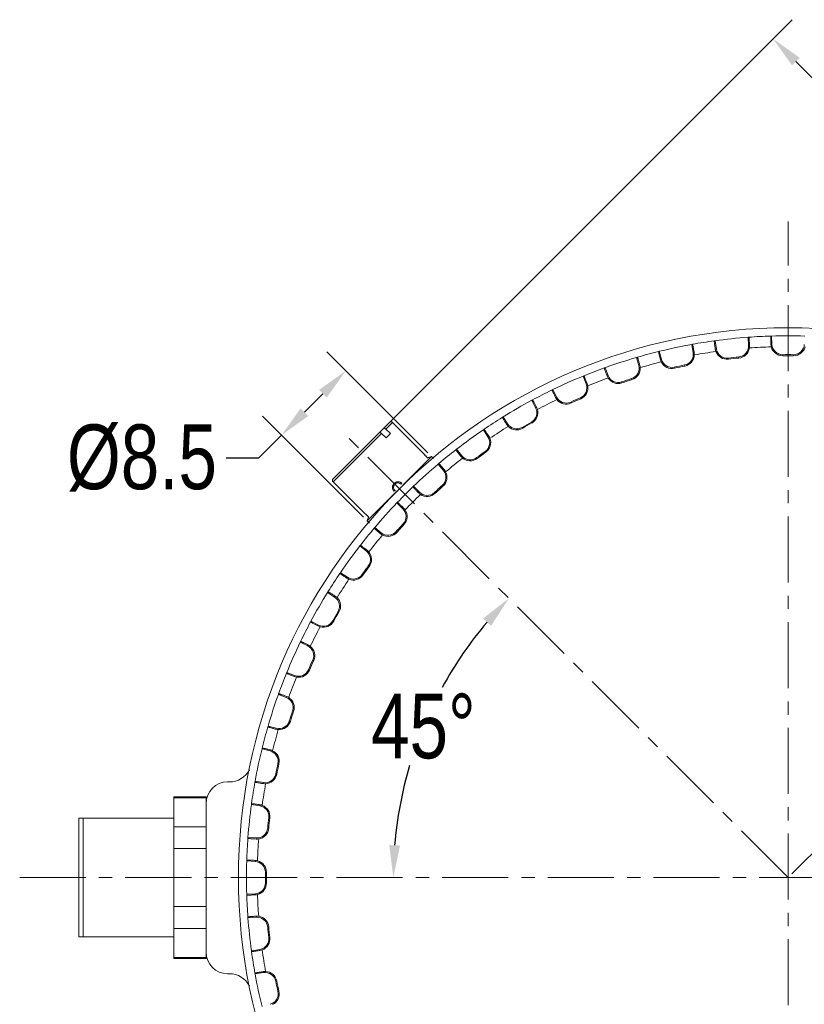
# Model space of a CAD drawing. Extents: x 695 to 3294, y -288 to 575.
# Tile 29 of 83: x 1161 to 1234, y 336 to 428. Entities that reach past the tile are written whole.
import ezdxf

# ---------------------------------------------------------------- set-up
doc = ezdxf.new("R2010")
doc.units = 0
doc.header["$LTSCALE"] = 16.335
doc.header["$PDMODE"] = 3
doc.header["$PDSIZE"] = 4
doc.linetypes.add('CENTER', pattern=[0.6, 0.375, -0.075, 0.075, -0.075])
doc.layers.get('Defpoints').update_dxf_attribs({"linetype": 'CONTINUOUS'})
for name, color, linetype, lineweight in [('7_ALL_FEATURES', 7, 'CONTINUOUS', 15), ('dim', 3, 'CONTINUOUS', 13), ('中心', 6, 'CENTER', 13)]:
    doc.layers.add(name, color=color, linetype=linetype, lineweight=lineweight)
doc.styles.get("Standard").update_dxf_attribs({"font": 'txt', "width": 0.8})
doc.dimstyles.get("Standard").update_dxf_attribs({"dimtxt": 3, "dimasz": 3, "dimexe": 2.5, "dimexo": 0.5, "dimtad": 1, "dimdsep": 46, "dimtxsty": 'Standard', "dimcen": 0.09, "dimadec": 0, "dimazin": 0, "dimtol": 1, "dimtp": 0.01, "dimtm": 0.01, "dimtfac": 1, "dimtofl": 0, "dimtmove": 0, "dimatfit": 3, "dimfxl": 1, "dimtolj": 1, "dimarcsym": 0})

# ---------------------------------------------------------------- blocks, each defined once
blk = doc.blocks.new('*D26')
at = {"layer": 'Defpoints', "color": 0, "transparency": 16777216}
for p in [(1230.677, 425.774), (1192.481, 387.578), (1232.079, 347.98)]:
    blk.add_point(p, dxfattribs=at)
at = {"layer": 'dim', "color": 0, "lineweight": -2, "transparency": 16777216}
for p, q in [((1192.834, 387.932), (1232.445, 427.542)), ((1232.798, 423.653), (1246.851, 409.6)), ((1268.154, 388.298), (1254.101, 402.35)), ((1232.432, 348.334), (1272.043, 387.944))]:
    blk.add_line(p, q, dxfattribs=at)
at = {"layer": 'dim', "color": 0, "transparency": 16777216}
for points in [[(1233.152, 424.007), (1232.445, 423.3), (1230.677, 425.774)], [(1268.507, 388.651), (1267.8, 387.944), (1270.275, 386.176)]]:
    blk.add_solid(points, dxfattribs=at)
at = {"layer": 'dim', "color": 0, "transparency": 16777216, "insert": (1250.476, 405.975), "char_height": 6, "attachment_point": 5}
blk.add_mtext('\\A1;56', dxfattribs=at)
blk = doc.blocks.new('*D27')
at = {"layer": 'Defpoints', "color": 0, "transparency": 16777216}
for p in [(1191.046, 394.981), (1199.001, 387.027), (1193.032, 381.058)]:
    blk.add_point(p, dxfattribs=at)
at = {"layer": 'dim', "color": 0, "lineweight": -2, "transparency": 16777216}
for p, q in [((1198.647, 387.38), (1189.278, 396.749)), ((1188.925, 392.86), (1187.199, 391.134)), ((1192.678, 381.412), (1183.31, 390.78)), ((1185.077, 389.013), (1182.956, 386.891)), ((1182.956, 386.891), (1179.956, 386.891))]:
    blk.add_line(p, q, dxfattribs=at)
at = {"layer": 'dim', "color": 0, "transparency": 16777216}
for points in [[(1188.571, 393.214), (1189.278, 392.507), (1191.046, 394.981)], [(1186.845, 391.488), (1187.552, 390.78), (1185.077, 389.013)]]:
    blk.add_solid(points, dxfattribs=at)
at = {"layer": 'dim', "color": 0, "transparency": 16777216, "insert": (1172.131, 386.891), "char_height": 6, "attachment_point": 5}
blk.add_mtext('\\A1;%%c8.5', dxfattribs=at)
blk = doc.blocks.new('*D29')
at = {"layer": 'Defpoints', "color": 0, "transparency": 16777216}
for p in [(1191.066, 388.992), (1200.358, 366.294), (1160.788, 347.98), (1232.079, 347.98), (1292.925, 347.98)]:
    blk.add_point(p, dxfattribs=at)
at = {"layer": 'dim', "color": 0, "lineweight": -2, "transparency": 16777216}
for start, end in [(139.69417, 151.20659), (163.51801, 175.30583)]:
    blk.add_arc((1232.079, 347.98), 36.627, start, end, dxfattribs=at)
at = {"layer": 'dim', "color": 0, "transparency": 16777216}
for points in [[(1203.779, 372.012), (1204.514, 371.334), (1206.179, 373.88)], [(1196.074, 350.957), (1195.074, 350.998), (1195.451, 347.98)]]:
    blk.add_solid(points, dxfattribs=at)
at = {"layer": 'dim', "color": 0, "transparency": 16777216, "insert": (1198.239, 361.997), "char_height": 6, "attachment_point": 5}
blk.add_mtext('\\A1;45°', dxfattribs=at)

msp = doc.modelspace()

# ---------------------------------------------------------------- linework, layer by layer
at = {"layer": '7_ALL_FEATURES', "color": 7, "linetype": 'Continuous'}
for p, q in [((1230.465, 398.204), (1230.537, 398.206)), ((1230.537, 398.206), (1230.578, 397.425)), ((1223.215, 397.442), (1223.144, 397.429)), ((1223.266, 396.657), (1223.144, 397.429)), ((1225.224, 397.76), (1225.295, 397.77)), ((1225.295, 397.77), (1225.418, 396.997)), ((1228.434, 398.098), (1228.362, 398.092)), ((1228.403, 397.311), (1228.362, 398.092)), ((1220.058, 396.771), (1220.128, 396.788)), ((1220.128, 396.788), (1220.331, 396.033)), ((1218.093, 396.245), (1218.024, 396.225)), ((1218.227, 395.469), (1218.024, 396.225)), ((1213.125, 394.518), (1213.058, 394.491)), ((1213.338, 393.761), (1213.058, 394.491)), ((1215.024, 395.247), (1215.092, 395.272)), ((1215.092, 395.272), (1215.372, 394.541)), ((1210.177, 393.206), (1210.241, 393.237)), ((1210.241, 393.237), (1210.597, 392.54)), ((1208.364, 392.282), (1208.301, 392.248)), ((1208.656, 391.551), (1208.301, 392.248)), ((1195.097, 390.194), (1189.864, 384.962)), ((1195.38, 390.194), (1198.279, 387.295)), ((1205.569, 390.669), (1205.63, 390.707)), ((1205.63, 390.707), (1206.056, 390.05)), ((1194.362, 389.176), (1194.786, 388.752)), ((1195.186, 389.152), (1194.762, 389.576)), ((1195.186, 389.152), (1194.786, 388.752)), ((1203.863, 389.561), (1203.804, 389.52)), ((1204.23, 388.864), (1203.804, 389.52)), ((1198.288, 387.285), (1198.279, 387.295)), ((1198.296, 387.275), (1198.288, 387.285)), ((1198.32, 387.244), (1198.296, 387.275)), ((1198.322, 387.242), (1198.32, 387.244)), ((1198.359, 387.195), (1198.322, 387.242)), ((1198.412, 387.131), (1198.359, 387.195)), ((1201.252, 387.664), (1201.309, 387.708)), ((1201.309, 387.708), (1201.801, 387.1)), ((1199.001, 387.027), (1196.37, 384.396)), ((1198.477, 387.057), (1198.412, 387.131)), ((1198.634, 386.894), (1198.609, 386.918)), ((1199.001, 387.027), (1199.166, 386.862)), ((1199.671, 386.384), (1199.616, 386.337)), ((1200.109, 385.729), (1199.616, 386.337)), ((1189.864, 384.679), (1192.764, 381.78)), ((1195.663, 383.689), (1193.032, 381.058)), ((1197.273, 384.224), (1197.325, 384.274)), ((1197.325, 384.274), (1197.878, 383.721)), ((1195.835, 382.786), (1195.785, 382.734)), ((1196.338, 382.18), (1195.785, 382.734)), ((1192.773, 381.771), (1192.764, 381.78)), ((1192.773, 381.771), (1192.784, 381.763)), ((1192.773, 381.771), (1192.782, 381.764)), ((1192.784, 381.763), (1192.815, 381.739)), ((1192.784, 381.763), (1192.796, 381.754)), ((1192.815, 381.739), (1192.864, 381.699)), ((1192.864, 381.699), (1192.928, 381.646)), ((1192.928, 381.646), (1193.001, 381.582)), ((1193, 381.582), (1193.079, 381.509)), ((1193.032, 381.058), (1193.233, 380.857)), ((1193.078, 381.51), (1193.14, 381.45)), ((1193.14, 381.45), (1193.165, 381.424)), ((1193.675, 380.387), (1193.722, 380.442)), ((1193.722, 380.442), (1194.33, 379.95)), ((1192.395, 378.806), (1192.351, 378.75)), ((1192.959, 378.257), (1192.351, 378.75)), ((1190.498, 376.196), (1190.539, 376.255)), ((1190.539, 376.255), (1191.195, 375.829)), ((1189.39, 374.49), (1189.352, 374.428)), ((1190.008, 374.002), (1189.352, 374.428)), ((1187.777, 371.695), (1187.811, 371.758)), ((1187.811, 371.758), (1188.508, 371.403)), ((1186.853, 369.882), (1186.822, 369.817)), ((1187.519, 369.462), (1186.822, 369.817)), ((1185.54, 366.934), (1185.568, 367.001)), ((1185.568, 367.001), (1186.298, 366.72)), ((1184.811, 365.035), (1184.787, 364.967)), ((1185.517, 364.687), (1184.787, 364.967)), ((1183.814, 361.966), (1183.834, 362.035)), ((1183.834, 362.035), (1184.59, 361.832)), ((1183.288, 360.001), (1183.27, 359.931)), ((1184.026, 359.728), (1183.27, 359.931)), ((1180.236, 356.859), (1180.079, 356.859)), ((1182.617, 356.844), (1182.629, 356.915)), ((1182.629, 356.915), (1183.402, 356.792)), ((1175.079, 340.48), (1175.079, 355.48)), ((1178.079, 355.48), (1175.079, 355.48)), ((1178.079, 355.389), (1175.079, 355.389)), ((1178.079, 340.48), (1178.079, 355.48)), ((1182.298, 354.835), (1182.289, 354.763)), ((1183.061, 354.641), (1182.289, 354.763)), ((1166.279, 342.48), (1166.279, 353.48)), ((1166.279, 353.48), (1175.079, 353.48)), ((1166.679, 353.48), (1166.679, 342.48)), ((1178.079, 352.696), (1175.079, 352.696)), ((1181.961, 351.625), (1181.966, 351.697)), ((1181.966, 351.697), (1182.748, 351.656)), ((1178.079, 350.673), (1175.079, 350.673)), ((1181.855, 349.594), (1181.852, 349.522)), ((1182.634, 349.481), (1181.852, 349.522)), ((1181.852, 346.438), (1182.634, 346.479)), ((1181.855, 346.366), (1181.852, 346.438)), ((1178.079, 345.287), (1175.079, 345.287)), ((1181.961, 344.335), (1181.966, 344.263)), ((1182.748, 344.304), (1181.966, 344.263)), ((1175.079, 342.48), (1166.279, 342.48)), ((1178.079, 343.264), (1175.079, 343.264)), ((1182.289, 341.197), (1183.061, 341.319)), ((1182.298, 341.125), (1182.289, 341.197)), ((1178.079, 340.572), (1175.079, 340.572)), ((1178.079, 340.48), (1175.079, 340.48)), ((1180.079, 339.069), (1180.236, 339.069)), ((1182.617, 339.116), (1182.629, 339.045)), ((1183.402, 339.168), (1182.629, 339.045))]:
    msp.add_line(p, q, dxfattribs=at)
at = {"layer": '7_ALL_FEATURES', "color": 9, "linetype": 'Continuous'}
for p, q in [((1228.5, 397.316), (1228.403, 397.311)), ((1230.481, 397.42), (1230.578, 397.425)), ((1223.363, 396.672), (1223.266, 396.657)), ((1225.321, 396.982), (1225.418, 396.997)), ((1231.588, 396.379), (1231.587, 396.478)), ((1232.57, 396.379), (1232.571, 396.478)), ((1218.321, 395.494), (1218.227, 395.469)), ((1220.236, 396.007), (1220.331, 396.033)), ((1222.496, 395.424), (1222.477, 395.52)), ((1226.531, 396.063), (1226.52, 396.16)), ((1227.508, 396.166), (1227.499, 396.263)), ((1215.281, 394.506), (1215.372, 394.541)), ((1221.536, 395.22), (1221.514, 395.315)), ((1213.43, 393.796), (1213.338, 393.761)), ((1216.656, 393.859), (1216.624, 393.952)), ((1217.589, 394.162), (1217.56, 394.256)), ((1210.51, 392.496), (1210.597, 392.54)), ((1211.944, 391.995), (1211.904, 392.085)), ((1212.841, 392.395), (1212.802, 392.485)), ((1208.743, 391.595), (1208.656, 391.551)), ((1195.38, 390.194), (1194.762, 389.576)), ((1205.975, 389.997), (1206.056, 390.05)), ((1208.304, 390.141), (1208.256, 390.226)), ((1194.362, 389.176), (1189.864, 384.679)), ((1207.454, 389.65), (1207.404, 389.734)), ((1204.311, 388.917), (1204.23, 388.864)), ((1198.279, 387.295), (1198.287, 387.285)), ((1198.287, 387.285), (1198.291, 387.28)), ((1204.027, 387.424), (1203.971, 387.504)), ((1198.609, 386.918), (1198.609, 386.918)), ((1201.726, 387.038), (1201.801, 387.1)), ((1203.233, 386.847), (1203.175, 386.926)), ((1200.184, 385.79), (1200.109, 385.729)), ((1196.158, 384.467), (1196.238, 384.547)), ((1195.592, 383.901), (1195.512, 383.821)), ((1197.809, 383.652), (1197.878, 383.721)), ((1199.328, 383.619), (1199.262, 383.692)), ((1200.058, 384.276), (1199.993, 384.35)), ((1192.774, 381.772), (1192.764, 381.78)), ((1192.779, 381.768), (1192.774, 381.772)), ((1196.407, 382.249), (1196.338, 382.18)), ((1193.14, 381.45), (1193.141, 381.45)), ((1196.439, 380.73), (1196.367, 380.797)), ((1194.268, 379.874), (1194.33, 379.95)), ((1195.782, 380.001), (1195.709, 380.066)), ((1193.02, 378.333), (1192.959, 378.257)), ((1193.211, 376.826), (1193.132, 376.884)), ((1191.142, 375.747), (1191.195, 375.829)), ((1192.634, 376.031), (1192.554, 376.088)), ((1190.061, 374.084), (1190.008, 374.002)), ((1190.409, 372.605), (1190.325, 372.655)), ((1189.918, 371.755), (1189.833, 371.803)), ((1188.463, 371.316), (1188.508, 371.403)), ((1187.563, 369.549), (1187.519, 369.462)), ((1188.063, 368.114), (1187.974, 368.155)), ((1187.664, 367.217), (1187.574, 367.256)), ((1186.263, 366.629), (1186.298, 366.72)), ((1185.552, 364.778), (1185.517, 364.687)), ((1186.2, 363.403), (1186.107, 363.434)), ((1184.565, 361.738), (1184.59, 361.832)), ((1185.896, 362.469), (1185.803, 362.499)), ((1184.051, 359.822), (1184.026, 359.728)), ((1184.839, 358.523), (1184.743, 358.544)), ((1184.635, 357.563), (1184.539, 357.582)), ((1183.387, 356.696), (1183.402, 356.792)), ((1183.077, 354.737), (1183.061, 354.641)), ((1183.996, 353.527), (1183.898, 353.539)), ((1183.893, 352.551), (1183.795, 352.56)), ((1182.742, 351.559), (1182.748, 351.656)), ((1182.639, 349.578), (1182.634, 349.481)), ((1183.679, 348.471), (1183.581, 348.472)), ((1183.679, 347.489), (1183.581, 347.488)), ((1182.639, 346.382), (1182.634, 346.479)), ((1182.742, 344.402), (1182.748, 344.304)), ((1183.893, 343.409), (1183.795, 343.4)), ((1183.996, 342.433), (1183.898, 342.421)), ((1183.077, 341.223), (1183.061, 341.319)), ((1183.387, 339.264), (1183.402, 339.168)), ((1184.635, 338.397), (1184.539, 338.378)), ((1184.839, 337.437), (1184.743, 337.416))]:
    msp.add_line(p, q, dxfattribs=at)
at = {"layer": '7_ALL_FEATURES', "color": 7, "linetype": 'Continuous'}
msp.add_lwpolyline([(1198.609, 386.918), (1198.55, 386.979), (1198.477, 387.057)], dxfattribs=at)
msp.add_circle((1232.079, 347.98), 51, dxfattribs=at)
for centre, radius, start, end in [((1232.079, 347.98), 50.25, 91.84017, 94.15983), ((1232.079, 347.98), 50.25, 88.24196, 91.75804), ((1232.079, 347.98), 50.25, 100.24196, 103.75804), ((1232.079, 347.98), 50.25, 97.84017, 100.15983), ((1232.079, 347.98), 50.25, 94.24196, 97.75804), ((1227.404, 397.259), 1, 275.41889, 3), ((1227.435, 397.254), 1.067, 351.63543, 3.32912), ((1231.547, 397.47), 1.067, 182.67476, 194.36068), ((1231.577, 397.477), 1.098, 194.35931, 270.58111), ((1231.577, 397.477), 1, 183, 270.58111), ((1232.581, 397.477), 1.098, 269.41889, 345.64069), ((1232.581, 397.477), 1, 269.41889, 357), ((1232.079, 347.98), 50.25, 103.84017, 106.15983), ((1222.279, 396.5), 1, 281.41889, 9), ((1222.279, 396.5), 1.098, 281.41889, 357.64069), ((1222.31, 396.499), 1.067, 357.63543, 9.32912), ((1226.377, 397.143), 1.067, 188.67476, 200.36068), ((1226.405, 397.154), 1.098, 200.35931, 276.58111), ((1226.405, 397.154), 1, 189, 276.58111), ((1227.404, 397.259), 1.098, 275.41889, 351.64069), ((1232.079, 347.98), 48.5, 89.41889, 90.58111), ((1232.079, 347.98), 48.402, 89.41889, 90.58111), ((1232.079, 347.98), 50.25, 106.24196, 109.75804), ((1217.261, 395.21), 1, 287.41889, 15), ((1217.292, 395.212), 1.067, 3.63543, 15.32912), ((1221.269, 396.278), 1.067, 194.67476, 206.36068), ((1221.297, 396.291), 1.098, 206.35931, 282.58111), ((1221.297, 396.291), 1, 195, 282.58111), ((1232.079, 347.98), 48.5, 101.41889, 102.58111), ((1232.079, 347.98), 48.402, 101.41889, 102.58111), ((1232.079, 347.98), 48.5, 95.41889, 96.58111), ((1232.079, 347.98), 48.402, 95.41889, 96.58111), ((1232.079, 347.98), 50.25, 112.24196, 115.75804), ((1232.079, 347.98), 50.25, 109.84017, 112.15983), ((1216.28, 394.883), 1.067, 200.67476, 212.36068), ((1216.306, 394.9), 1, 201, 288.58111), ((1217.261, 395.21), 1.098, 287.41889, 3.64069), ((1212.405, 393.402), 1, 293.41889, 21), ((1212.405, 393.402), 1.098, 293.41889, 9.64069), ((1212.436, 393.408), 1.067, 9.63543, 21.32912), ((1216.306, 394.9), 1.098, 212.35931, 288.58111), ((1232.079, 347.98), 48.5, 107.41889, 108.58111), ((1232.079, 347.98), 48.402, 107.41889, 108.58111), ((1232.079, 347.98), 50.25, 115.84017, 118.15983), ((1232.079, 347.98), 50.25, 118.24196, 121.75804), ((1211.463, 392.975), 1.067, 206.67476, 218.36068), ((1211.488, 392.994), 1, 207, 294.58111), ((1211.488, 392.994), 1.098, 218.35931, 294.58111), ((1232.079, 347.98), 48.5, 113.41889, 114.58111), ((1232.079, 347.98), 48.402, 113.41889, 114.58111), ((1207.765, 391.097), 1, 299.41889, 27), ((1207.765, 391.097), 1.098, 299.41889, 15.64069), ((1207.795, 391.106), 1.067, 15.63543, 27.32912), ((1195.238, 390.053), 0.2, 45, 135), ((1232.079, 347.98), 50.25, 121.84017, 124.15983), ((1206.873, 390.573), 1.067, 212.67476, 224.36068), ((1206.895, 390.595), 1, 213, 300.58111), ((1232.079, 347.98), 48.5, 119.41889, 120.58111), ((1232.079, 347.98), 48.402, 119.41889, 120.58111), ((1232.079, 347.98), 50.25, 124.24196, 127.75804), ((1206.895, 390.595), 1.098, 224.35931, 300.58111), ((1203.391, 388.319), 1, 305.41889, 33), ((1203.391, 388.319), 1.098, 305.41889, 21.64069), ((1203.42, 388.331), 1.067, 21.63543, 33.32912), ((1232.079, 347.98), 50.25, 127.84017, 130.15983), ((1232.079, 347.98), 48.5, 125.41889, 126.58111), ((1232.079, 347.98), 48.402, 125.41889, 126.58111), ((1232.079, 347.98), 50.25, 130.24196, 133.75804), ((1202.049, 378.01), 9.518, 108.67799, 111.02393), ((1202.559, 387.705), 1.067, 218.67476, 230.36068), ((1202.579, 387.729), 1, 219, 306.58111), ((1202.579, 387.729), 1.098, 230.35931, 306.58111), ((1199.331, 385.1), 1, 311.41889, 39), ((1199.331, 385.1), 1.098, 311.41889, 27.64069), ((1199.359, 385.114), 1.067, 27.63543, 39.32912), ((1190.006, 384.82), 0.2, 135, 225), ((1195.875, 384.184), 0.4, 45, 263.58917), ((1232.079, 347.98), 50.25, 133.84017, 136.15983), ((1198.568, 384.402), 1.067, 224.67476, 236.36068), ((1198.585, 384.428), 1, 225, 312.58111), ((1198.585, 384.428), 1.098, 236.35931, 312.58111), ((1232.079, 347.98), 48.5, 131.41889, 132.58111), ((1232.079, 347.98), 48.402, 131.41889, 132.58111), ((1232.079, 347.98), 50.25, 136.24196, 139.75804), ((1195.631, 381.473), 1, 317.41889, 45), ((1195.657, 381.491), 1.067, 33.63543, 45.32912), ((1195.631, 381.473), 1.098, 317.41889, 33.64069), ((1202.049, 378.01), 9.518, 158.97654, 161.32201), ((1232.079, 347.98), 48.5, 137.41889, 138.58111), ((1232.079, 347.98), 50.25, 139.84017, 142.15983), ((1194.945, 380.7), 1.067, 230.67476, 242.36068), ((1194.959, 380.727), 1, 231, 318.58111), ((1194.959, 380.727), 1.098, 242.35931, 318.58111), ((1232.079, 347.98), 48.402, 137.41889, 138.58111), ((1232.079, 347.98), 50.25, 142.24196, 145.75804), ((1192.329, 377.48), 1, 323.41889, 51), ((1192.354, 377.5), 1.067, 39.63543, 51.32912), ((1192.329, 377.48), 1.098, 323.41889, 39.64069), ((1232.079, 347.98), 48.5, 143.41889, 144.58111), ((1232.079, 347.98), 48.402, 143.41889, 144.58111), ((1232.079, 347.98), 50.25, 145.84017, 148.15983), ((1191.728, 376.639), 1.067, 236.67476, 248.36068), ((1191.739, 376.668), 1, 237, 324.58111), ((1191.739, 376.668), 1.098, 248.35931, 324.58111), ((1232.079, 347.98), 50.25, 148.24196, 151.75804), ((1189.464, 373.164), 1, 329.41889, 57), ((1189.486, 373.186), 1.067, 45.63543, 57.32912), ((1189.464, 373.164), 1.098, 329.41889, 45.64069), ((1232.079, 347.98), 48.5, 149.41889, 150.58111), ((1232.079, 347.98), 48.402, 149.41889, 150.58111), ((1232.079, 347.98), 50.25, 151.84017, 154.15983), ((1188.962, 372.294), 1, 243, 330.58111), ((1188.962, 372.294), 1.098, 254.35931, 330.58111), ((1188.953, 372.264), 1.067, 242.67476, 254.36068), ((1232.079, 347.98), 50.25, 154.24196, 157.75804), ((1187.065, 368.571), 1, 335.41889, 63), ((1187.084, 368.596), 1.067, 51.63543, 63.32912), ((1187.065, 368.571), 1.098, 335.41889, 51.64069), ((1232.079, 347.98), 48.5, 155.41889, 156.58111), ((1232.079, 347.98), 48.402, 155.41889, 156.58111), ((1186.656, 367.654), 1, 249, 336.58111), ((1186.656, 367.654), 1.098, 260.35931, 336.58111), ((1232.079, 347.98), 50.25, 157.84017, 160.15983), ((1186.651, 367.623), 1.067, 248.67476, 260.36068), ((1232.079, 347.98), 50.25, 160.24196, 163.75804), ((1185.159, 363.753), 1, 341.41889, 69), ((1185.176, 363.78), 1.067, 57.63543, 69.32912), ((1185.159, 363.753), 1.098, 341.41889, 57.64069), ((1232.079, 347.98), 48.5, 161.41889, 162.58111), ((1232.079, 347.98), 48.402, 161.41889, 162.58111), ((1232.079, 347.98), 50.25, 163.84017, 166.15983), ((1184.847, 362.767), 1.067, 254.67476, 266.36068), ((1184.849, 362.798), 1, 255, 342.58111), ((1184.849, 362.798), 1.098, 266.35931, 342.58111), ((1232.079, 347.98), 50.25, 166.24196, 169.75804), ((1183.781, 358.791), 1.067, 63.63543, 75.32912), ((1183.767, 358.762), 1, 347.41889, 75), ((1183.767, 358.762), 1.098, 347.41889, 63.64069), ((1180.236, 358.964), 2.105, 270, 332.27324), ((1232.079, 347.98), 48.5, 167.41889, 168.58111), ((1232.079, 347.98), 48.402, 167.41889, 168.58111), ((1183.558, 357.78), 1, 261, 348.58111), ((1183.558, 357.78), 1.098, 272.35931, 348.58111), ((1232.079, 347.98), 50.25, 169.84017, 172.15983), ((1183.56, 357.749), 1.067, 260.67476, 272.36068), ((1232.079, 347.98), 50.25, 172.24196, 175.75804), ((1182.905, 353.653), 1, 353.41889, 81), ((1182.916, 353.683), 1.067, 69.63543, 81.32912), ((1182.905, 353.653), 1.098, 353.41889, 69.64069), ((1232.079, 347.98), 48.5, 173.41889, 174.58111), ((1232.079, 347.98), 48.402, 173.41889, 174.58111), ((1182.8, 352.655), 1, 267, 354.58111), ((1182.8, 352.655), 1.098, 278.35931, 354.58111), ((1232.079, 347.98), 50.25, 175.84017, 178.15983), ((1182.804, 352.624), 1.067, 266.67476, 278.36068), ((1232.079, 347.98), 50.25, 178.24196, 181.75804), ((1182.581, 348.482), 1, 359.41889, 87), ((1182.589, 348.513), 1.067, 75.63543, 87.32912), ((1182.581, 348.482), 1.098, 359.41889, 75.64069), ((1232.079, 347.98), 48.5, 179.41889, 180.58111), ((1232.079, 347.98), 48.402, 179.41889, 180.58111), ((1182.581, 347.478), 1, 273, 0.58111), ((1182.581, 347.478), 1.098, 284.35931, 0.58111), ((1232.079, 347.98), 50.25, 181.84017, 184.15983), ((1182.589, 347.448), 1.067, 272.67476, 284.36068), ((1232.079, 347.98), 50.25, 184.24196, 187.75804), ((1182.804, 343.337), 1.067, 81.63543, 93.32912), ((1182.8, 343.305), 1, 5.41889, 93), ((1182.8, 343.305), 1.098, 5.41889, 81.64069), ((1232.079, 347.98), 48.5, 185.41889, 186.58111), ((1232.079, 347.98), 48.402, 185.41889, 186.58111), ((1182.905, 342.307), 1, 279, 6.58111), ((1182.905, 342.307), 1.098, 290.35931, 6.58111), ((1232.079, 347.98), 50.25, 187.84017, 190.15983), ((1182.916, 342.278), 1.067, 278.67476, 290.36068), ((1180.236, 336.964), 2.105, 27.12709, 90), ((1232.079, 347.98), 50.25, 190.24196, 193.75804), ((1183.56, 338.212), 1.067, 87.63543, 99.32912), ((1183.558, 338.18), 1, 11.41889, 99), ((1183.558, 338.18), 1.098, 11.41889, 87.64069), ((1232.079, 347.98), 48.5, 191.41889, 192.58111), ((1232.079, 347.98), 48.402, 191.41889, 192.58111), ((1183.767, 337.198), 1, 285, 12.58111), ((1183.767, 337.198), 1.098, 296.35931, 12.58111)]:
    msp.add_arc(centre, radius, start, end, dxfattribs=at)
at = {"layer": '7_ALL_FEATURES', "color": 9, "linetype": 'Continuous'}
for centre, radius, start, end in [((1232.079, 347.98), 49.25, 91.82205, 94.17795), ((1232.079, 347.98), 49.25, 97.82205, 100.17795), ((1232.079, 347.98), 49.25, 103.82205, 106.17795), ((1232.079, 347.98), 49.25, 109.82205, 112.17795), ((1232.079, 347.98), 49.25, 115.82205, 118.17795), ((1232.079, 347.98), 49.25, 121.82205, 124.17795), ((1201.268, 389.572), 3.757, 217.59247, 218.07256), ((1201.253, 389.559), 3.737, 218.05303, 224.96234), ((1201.186, 389.495), 3.645, 225.00188, 225.55172), ((1232.079, 347.98), 49.25, 127.82205, 130.17795), ((1232.079, 347.98), 49.25, 133.82205, 136.17795), ((1190.459, 378.755), 3.803, 51.92264, 52.40478), ((1190.52, 378.828), 3.708, 45.01053, 51.96563), ((1190.563, 378.872), 3.646, 44.44945, 44.99814), ((1232.079, 347.98), 49.25, 139.82205, 142.17795), ((1232.079, 347.98), 49.25, 145.82205, 148.17795), ((1232.079, 347.98), 49.25, 151.82205, 154.17795), ((1232.079, 347.98), 49.25, 157.82205, 160.17795), ((1232.079, 347.98), 49.25, 163.82205, 166.17795), ((1232.079, 347.98), 49.25, 169.82205, 172.17795), ((1232.079, 347.98), 49.25, 175.82205, 178.17795), ((1232.079, 347.98), 49.25, 181.82205, 184.17795), ((1232.079, 347.98), 49.25, 187.82205, 190.17795)]:
    msp.add_arc(centre, radius, start, end, dxfattribs=at)
at = {"layer": '7_ALL_FEATURES', "color": 7, "linetype": 'Continuous'}
for centre, major_axis, start_param, end_param in [((1180.079, 354.859), (0, 2), 0, 1.570796), ((1180.079, 341.069), (0, -2), -1.570796, 0)]:
    msp.add_ellipse(centre, major_axis=major_axis, ratio=0.999848, start_param=start_param, end_param=end_param, dxfattribs=at)
for points, knots in [([(1230.481, 397.42), (1230.478, 397.474), (1230.473, 397.578), (1230.468, 397.727), (1230.463, 397.861), (1230.46, 397.976), (1230.459, 398.059), (1230.459, 398.114), (1230.459, 398.145), (1230.46, 398.169), (1230.461, 398.188), (1230.462, 398.197), (1230.464, 398.204), (1230.465, 398.204)], [0, 0, 0, 0, 0.20513, 0.397206, 0.569814, 0.718199, 0.838239, 0.886594, 0.926664, 0.958119, 0.980812, 0.99468, 1, 1, 1, 1]), ([(1223.215, 397.442), (1223.216, 397.442), (1223.219, 397.436), (1223.222, 397.427), (1223.227, 397.409), (1223.233, 397.386), (1223.24, 397.355), (1223.251, 397.302), (1223.267, 397.22), (1223.288, 397.107), (1223.312, 396.974), (1223.337, 396.827), (1223.354, 396.725), (1223.363, 396.672)], [0, 0, 0, 0, 0.00532, 0.019188, 0.041881, 0.073336, 0.113406, 0.161761, 0.281801, 0.430186, 0.602794, 0.79487, 1, 1, 1, 1]), ([(1225.321, 396.982), (1225.313, 397.035), (1225.298, 397.138), (1225.276, 397.286), (1225.258, 397.419), (1225.243, 397.533), (1225.233, 397.615), (1225.227, 397.67), (1225.224, 397.701), (1225.223, 397.725), (1225.222, 397.744), (1225.222, 397.753), (1225.223, 397.76), (1225.224, 397.76)], [0, 0, 0, 0, 0.20513, 0.397206, 0.569814, 0.718199, 0.838239, 0.886594, 0.926664, 0.958119, 0.980812, 0.99468, 1, 1, 1, 1]), ([(1228.434, 398.098), (1228.435, 398.098), (1228.437, 398.091), (1228.439, 398.082), (1228.442, 398.064), (1228.446, 398.04), (1228.449, 398.008), (1228.455, 397.954), (1228.462, 397.871), (1228.471, 397.756), (1228.481, 397.622), (1228.491, 397.474), (1228.497, 397.37), (1228.5, 397.316)], [0, 0, 0, 0, 0.00532, 0.019188, 0.041881, 0.073336, 0.113406, 0.161761, 0.281801, 0.430186, 0.602794, 0.79487, 1, 1, 1, 1]), ([(1220.236, 396.007), (1220.223, 396.059), (1220.197, 396.16), (1220.16, 396.305), (1220.128, 396.435), (1220.101, 396.547), (1220.082, 396.628), (1220.071, 396.681), (1220.065, 396.712), (1220.06, 396.736), (1220.058, 396.755), (1220.057, 396.764), (1220.057, 396.771), (1220.058, 396.771)], [0, 0, 0, 0, 0.20513, 0.397206, 0.569814, 0.718199, 0.838239, 0.886594, 0.926664, 0.958119, 0.980812, 0.99468, 1, 1, 1, 1]), ([(1218.093, 396.245), (1218.095, 396.245), (1218.098, 396.239), (1218.102, 396.231), (1218.109, 396.213), (1218.117, 396.19), (1218.127, 396.16), (1218.144, 396.109), (1218.168, 396.029), (1218.201, 395.919), (1218.238, 395.79), (1218.279, 395.646), (1218.307, 395.546), (1218.321, 395.494)], [0, 0, 0, 0, 0.00532, 0.019188, 0.041881, 0.073336, 0.113406, 0.161761, 0.281801, 0.430186, 0.602794, 0.79487, 1, 1, 1, 1]), ([(1213.125, 394.518), (1213.126, 394.519), (1213.13, 394.513), (1213.135, 394.505), (1213.144, 394.489), (1213.154, 394.467), (1213.167, 394.438), (1213.189, 394.388), (1213.222, 394.312), (1213.266, 394.205), (1213.317, 394.081), (1213.372, 393.943), (1213.41, 393.846), (1213.43, 393.796)], [0, 0, 0, 0, 0.00532, 0.019188, 0.041881, 0.073336, 0.113406, 0.161761, 0.281801, 0.430186, 0.602794, 0.79487, 1, 1, 1, 1]), ([(1215.281, 394.506), (1215.262, 394.557), (1215.226, 394.654), (1215.174, 394.794), (1215.128, 394.92), (1215.09, 395.029), (1215.063, 395.108), (1215.046, 395.159), (1215.037, 395.189), (1215.03, 395.213), (1215.025, 395.231), (1215.024, 395.24), (1215.023, 395.247), (1215.024, 395.247)], [0, 0, 0, 0, 0.20513, 0.397206, 0.569814, 0.718199, 0.838239, 0.886594, 0.926664, 0.958119, 0.980812, 0.99468, 1, 1, 1, 1]), ([(1210.51, 392.496), (1210.486, 392.544), (1210.439, 392.637), (1210.373, 392.77), (1210.314, 392.891), (1210.265, 392.995), (1210.23, 393.071), (1210.208, 393.12), (1210.195, 393.149), (1210.186, 393.172), (1210.179, 393.189), (1210.177, 393.198), (1210.175, 393.205), (1210.177, 393.206)], [0, 0, 0, 0, 0.20513, 0.397206, 0.569814, 0.718199, 0.838239, 0.886594, 0.926664, 0.958119, 0.980812, 0.99468, 1, 1, 1, 1]), ([(1208.364, 392.282), (1208.365, 392.283), (1208.37, 392.277), (1208.376, 392.27), (1208.386, 392.255), (1208.399, 392.234), (1208.415, 392.207), (1208.442, 392.16), (1208.482, 392.087), (1208.537, 391.986), (1208.601, 391.867), (1208.67, 391.735), (1208.718, 391.643), (1208.743, 391.595)], [0, 0, 0, 0, 0.00532, 0.019188, 0.041881, 0.073336, 0.113406, 0.161761, 0.281801, 0.430186, 0.602794, 0.79487, 1, 1, 1, 1]), ([(1205.975, 389.997), (1205.946, 390.042), (1205.89, 390.13), (1205.81, 390.256), (1205.739, 390.37), (1205.679, 390.469), (1205.636, 390.54), (1205.609, 390.587), (1205.594, 390.615), (1205.582, 390.636), (1205.574, 390.653), (1205.57, 390.661), (1205.568, 390.668), (1205.569, 390.669)], [0, 0, 0, 0, 0.20513, 0.397206, 0.569814, 0.718199, 0.838239, 0.886594, 0.926664, 0.958119, 0.980812, 0.99468, 1, 1, 1, 1]), ([(1194.362, 389.176), (1194.344, 389.195), (1194.303, 389.225), (1194.245, 389.247), (1194.2, 389.25), (1194.169, 389.246), (1194.142, 389.235), (1194.126, 389.224), (1194.12, 389.217)], [0, 0, 0, 0, 0.28721, 0.553636, 0.67547, 0.78923, 0.896509, 1, 1, 1, 1]), ([(1194.52, 389.617), (1194.526, 389.624), (1194.542, 389.635), (1194.569, 389.646), (1194.6, 389.65), (1194.645, 389.647), (1194.703, 389.625), (1194.744, 389.595), (1194.762, 389.576)], [0, 0, 0, 0, 0.103491, 0.210769, 0.324531, 0.446365, 0.712794, 1, 1, 1, 1]), ([(1203.863, 389.561), (1203.864, 389.561), (1203.869, 389.557), (1203.876, 389.55), (1203.888, 389.535), (1203.903, 389.516), (1203.921, 389.491), (1203.953, 389.447), (1204.001, 389.379), (1204.067, 389.284), (1204.142, 389.173), (1204.225, 389.049), (1204.282, 388.962), (1204.311, 388.917)], [0, 0, 0, 0, 0.00532, 0.019188, 0.041881, 0.073336, 0.113406, 0.161761, 0.281801, 0.430186, 0.602794, 0.79487, 1, 1, 1, 1]), ([(1201.726, 387.038), (1201.692, 387.08), (1201.627, 387.162), (1201.535, 387.279), (1201.453, 387.385), (1201.382, 387.476), (1201.333, 387.543), (1201.3, 387.587), (1201.282, 387.613), (1201.269, 387.633), (1201.258, 387.648), (1201.254, 387.657), (1201.251, 387.663), (1201.252, 387.664)], [0, 0, 0, 0, 0.20513, 0.397206, 0.569814, 0.718199, 0.838239, 0.886594, 0.926664, 0.958119, 0.980812, 0.99468, 1, 1, 1, 1]), ([(1199.671, 386.384), (1199.672, 386.384), (1199.678, 386.38), (1199.685, 386.374), (1199.698, 386.361), (1199.715, 386.344), (1199.737, 386.32), (1199.773, 386.28), (1199.828, 386.217), (1199.903, 386.13), (1199.989, 386.027), (1200.084, 385.912), (1200.15, 385.832), (1200.184, 385.79)], [0, 0, 0, 0, 0.00532, 0.019188, 0.041881, 0.073336, 0.113406, 0.161761, 0.281801, 0.430186, 0.602794, 0.79487, 1, 1, 1, 1]), ([(1197.809, 383.652), (1197.771, 383.69), (1197.699, 383.764), (1197.594, 383.871), (1197.501, 383.968), (1197.422, 384.051), (1197.366, 384.112), (1197.329, 384.153), (1197.308, 384.176), (1197.293, 384.195), (1197.281, 384.209), (1197.276, 384.217), (1197.272, 384.223), (1197.273, 384.224)], [0, 0, 0, 0, 0.20513, 0.397206, 0.569814, 0.718199, 0.838239, 0.886594, 0.926664, 0.958119, 0.980812, 0.99468, 1, 1, 1, 1]), ([(1195.835, 382.786), (1195.836, 382.787), (1195.842, 382.783), (1195.849, 382.778), (1195.864, 382.766), (1195.882, 382.751), (1195.906, 382.73), (1195.947, 382.693), (1196.007, 382.637), (1196.091, 382.557), (1196.188, 382.464), (1196.295, 382.36), (1196.369, 382.287), (1196.407, 382.249)], [0, 0, 0, 0, 0.00532, 0.019188, 0.041881, 0.073336, 0.113406, 0.161761, 0.281801, 0.430186, 0.602794, 0.79487, 1, 1, 1, 1]), ([(1194.268, 379.874), (1194.227, 379.908), (1194.146, 379.974), (1194.032, 380.07), (1193.929, 380.156), (1193.841, 380.231), (1193.779, 380.286), (1193.738, 380.322), (1193.715, 380.344), (1193.698, 380.36), (1193.684, 380.374), (1193.679, 380.381), (1193.674, 380.386), (1193.675, 380.387)], [0, 0, 0, 0, 0.20513, 0.397206, 0.569814, 0.718199, 0.838239, 0.886594, 0.926664, 0.958119, 0.980812, 0.99468, 1, 1, 1, 1]), ([(1192.395, 378.806), (1192.396, 378.808), (1192.402, 378.804), (1192.41, 378.8), (1192.426, 378.79), (1192.446, 378.777), (1192.472, 378.758), (1192.516, 378.726), (1192.582, 378.676), (1192.674, 378.606), (1192.78, 378.524), (1192.897, 378.431), (1192.978, 378.367), (1193.02, 378.333)], [0, 0, 0, 0, 0.00532, 0.019188, 0.041881, 0.073336, 0.113406, 0.161761, 0.281801, 0.430186, 0.602794, 0.79487, 1, 1, 1, 1]), ([(1191.142, 375.747), (1191.097, 375.777), (1191.01, 375.834), (1190.886, 375.917), (1190.775, 375.992), (1190.68, 376.058), (1190.612, 376.105), (1190.568, 376.137), (1190.542, 376.156), (1190.523, 376.171), (1190.509, 376.183), (1190.502, 376.189), (1190.497, 376.194), (1190.498, 376.196)], [0, 0, 0, 0, 0.20513, 0.397206, 0.569814, 0.718199, 0.838239, 0.886594, 0.926664, 0.958119, 0.980812, 0.99468, 1, 1, 1, 1]), ([(1189.39, 374.49), (1189.391, 374.491), (1189.397, 374.488), (1189.406, 374.485), (1189.423, 374.477), (1189.444, 374.465), (1189.472, 374.45), (1189.519, 374.422), (1189.59, 374.38), (1189.688, 374.32), (1189.802, 374.249), (1189.929, 374.169), (1190.016, 374.113), (1190.061, 374.084)], [0, 0, 0, 0, 0.00532, 0.019188, 0.041881, 0.073336, 0.113406, 0.161761, 0.281801, 0.430186, 0.602794, 0.79487, 1, 1, 1, 1]), ([(1188.463, 371.316), (1188.416, 371.341), (1188.323, 371.389), (1188.191, 371.458), (1188.073, 371.521), (1187.972, 371.576), (1187.899, 371.617), (1187.852, 371.644), (1187.825, 371.66), (1187.804, 371.673), (1187.788, 371.683), (1187.781, 371.689), (1187.776, 371.693), (1187.777, 371.695)], [0, 0, 0, 0, 0.20513, 0.397206, 0.569814, 0.718199, 0.838239, 0.886594, 0.926664, 0.958119, 0.980812, 0.99468, 1, 1, 1, 1]), ([(1186.853, 369.882), (1186.854, 369.883), (1186.86, 369.882), (1186.869, 369.879), (1186.887, 369.873), (1186.909, 369.863), (1186.938, 369.851), (1186.988, 369.829), (1187.063, 369.794), (1187.167, 369.744), (1187.288, 369.686), (1187.422, 369.62), (1187.515, 369.573), (1187.563, 369.549)], [0, 0, 0, 0, 0.00532, 0.019188, 0.041881, 0.073336, 0.113406, 0.161761, 0.281801, 0.430186, 0.602794, 0.79487, 1, 1, 1, 1]), ([(1186.263, 366.629), (1186.213, 366.649), (1186.116, 366.687), (1185.978, 366.742), (1185.853, 366.792), (1185.747, 366.837), (1185.67, 366.869), (1185.621, 366.891), (1185.592, 366.905), (1185.57, 366.915), (1185.553, 366.924), (1185.546, 366.929), (1185.54, 366.933), (1185.54, 366.934)], [0, 0, 0, 0, 0.20513, 0.397206, 0.569814, 0.718199, 0.838239, 0.886594, 0.926664, 0.958119, 0.980812, 0.99468, 1, 1, 1, 1]), ([(1184.811, 365.035), (1184.812, 365.036), (1184.819, 365.035), (1184.828, 365.034), (1184.846, 365.029), (1184.869, 365.022), (1184.899, 365.013), (1184.951, 364.996), (1185.03, 364.969), (1185.139, 364.931), (1185.265, 364.885), (1185.405, 364.833), (1185.502, 364.797), (1185.552, 364.778)], [0, 0, 0, 0, 0.00532, 0.019188, 0.041881, 0.073336, 0.113406, 0.161761, 0.281801, 0.430186, 0.602794, 0.79487, 1, 1, 1, 1]), ([(1184.565, 361.738), (1184.513, 361.752), (1184.413, 361.78), (1184.269, 361.82), (1184.14, 361.858), (1184.029, 361.89), (1183.95, 361.915), (1183.898, 361.932), (1183.868, 361.942), (1183.846, 361.95), (1183.828, 361.957), (1183.82, 361.961), (1183.814, 361.964), (1183.814, 361.966)], [0, 0, 0, 0, 0.20513, 0.397206, 0.569814, 0.718199, 0.838239, 0.886594, 0.926664, 0.958119, 0.980812, 0.99468, 1, 1, 1, 1]), ([(1183.288, 360.001), (1183.288, 360.002), (1183.295, 360.002), (1183.304, 360.001), (1183.323, 359.998), (1183.347, 359.994), (1183.377, 359.988), (1183.431, 359.976), (1183.512, 359.958), (1183.624, 359.931), (1183.754, 359.899), (1183.899, 359.862), (1183.999, 359.836), (1184.051, 359.822)], [0, 0, 0, 0, 0.00532, 0.019188, 0.041881, 0.073336, 0.113406, 0.161761, 0.281801, 0.430186, 0.602794, 0.79487, 1, 1, 1, 1]), ([(1183.387, 356.696), (1183.334, 356.705), (1183.231, 356.722), (1183.084, 356.747), (1182.952, 356.771), (1182.839, 356.792), (1182.757, 356.808), (1182.704, 356.819), (1182.673, 356.826), (1182.65, 356.832), (1182.631, 356.837), (1182.623, 356.84), (1182.616, 356.843), (1182.617, 356.844)], [0, 0, 0, 0, 0.20513, 0.397206, 0.569814, 0.718199, 0.838239, 0.886594, 0.926664, 0.958119, 0.980812, 0.99468, 1, 1, 1, 1]), ([(1182.298, 354.835), (1182.299, 354.836), (1182.306, 354.836), (1182.315, 354.837), (1182.334, 354.836), (1182.358, 354.834), (1182.389, 354.831), (1182.443, 354.826), (1182.526, 354.816), (1182.64, 354.801), (1182.773, 354.782), (1182.921, 354.761), (1183.023, 354.745), (1183.077, 354.737)], [0, 0, 0, 0, 0.00532, 0.019188, 0.041881, 0.073336, 0.113406, 0.161761, 0.281801, 0.430186, 0.602794, 0.79487, 1, 1, 1, 1]), ([(1182.742, 351.559), (1182.689, 351.562), (1182.585, 351.568), (1182.436, 351.578), (1182.302, 351.587), (1182.187, 351.596), (1182.105, 351.604), (1182.05, 351.609), (1182.019, 351.613), (1181.995, 351.616), (1181.977, 351.619), (1181.968, 351.622), (1181.961, 351.624), (1181.961, 351.625)], [0, 0, 0, 0, 0.20513, 0.397206, 0.569814, 0.718199, 0.838239, 0.886594, 0.926664, 0.958119, 0.980812, 0.99468, 1, 1, 1, 1]), ([(1181.855, 349.594), (1181.855, 349.595), (1181.862, 349.596), (1181.871, 349.598), (1181.889, 349.599), (1181.914, 349.6), (1181.945, 349.6), (1182, 349.6), (1182.083, 349.599), (1182.198, 349.596), (1182.332, 349.591), (1182.481, 349.585), (1182.585, 349.581), (1182.639, 349.578)], [0, 0, 0, 0, 0.00532, 0.019188, 0.041881, 0.073336, 0.113406, 0.161761, 0.281801, 0.430186, 0.602794, 0.79487, 1, 1, 1, 1]), ([(1182.639, 346.382), (1182.585, 346.379), (1182.481, 346.375), (1182.332, 346.369), (1182.198, 346.364), (1182.083, 346.362), (1182, 346.36), (1181.945, 346.36), (1181.914, 346.361), (1181.889, 346.361), (1181.871, 346.362), (1181.862, 346.364), (1181.855, 346.365), (1181.855, 346.366)], [0, 0, 0, 0, 0.20513, 0.397206, 0.569814, 0.718199, 0.838239, 0.886594, 0.926664, 0.958119, 0.980812, 0.99468, 1, 1, 1, 1]), ([(1181.961, 344.335), (1181.961, 344.336), (1181.968, 344.338), (1181.977, 344.341), (1181.995, 344.344), (1182.019, 344.347), (1182.05, 344.351), (1182.105, 344.356), (1182.187, 344.364), (1182.302, 344.373), (1182.436, 344.382), (1182.585, 344.392), (1182.689, 344.398), (1182.742, 344.402)], [0, 0, 0, 0, 0.00532, 0.019188, 0.041881, 0.073336, 0.113406, 0.161761, 0.281801, 0.430186, 0.602794, 0.79487, 1, 1, 1, 1]), ([(1183.077, 341.223), (1183.023, 341.215), (1182.921, 341.199), (1182.773, 341.178), (1182.64, 341.159), (1182.526, 341.144), (1182.443, 341.134), (1182.389, 341.129), (1182.358, 341.126), (1182.334, 341.124), (1182.315, 341.123), (1182.306, 341.124), (1182.299, 341.124), (1182.298, 341.125)], [0, 0, 0, 0, 0.20513, 0.397206, 0.569814, 0.718199, 0.838239, 0.886594, 0.926664, 0.958119, 0.980812, 0.99468, 1, 1, 1, 1]), ([(1182.617, 339.116), (1182.616, 339.118), (1182.623, 339.12), (1182.631, 339.124), (1182.65, 339.128), (1182.673, 339.134), (1182.704, 339.141), (1182.757, 339.152), (1182.839, 339.168), (1182.952, 339.189), (1183.084, 339.213), (1183.231, 339.238), (1183.334, 339.255), (1183.387, 339.264)], [0, 0, 0, 0, 0.00532, 0.019188, 0.041881, 0.073336, 0.113406, 0.161761, 0.281801, 0.430186, 0.602794, 0.79487, 1, 1, 1, 1])]:
    msp.add_open_spline(points, degree=3, knots=knots, dxfattribs=at)
at = {"layer": '7_ALL_FEATURES', "color": 9, "linetype": 'Continuous'}
msp.add_open_spline([(1196.238, 384.547), (1196.214, 384.57), (1196.162, 384.612), (1196.074, 384.658), (1195.978, 384.686), (1195.878, 384.694), (1195.779, 384.682), (1195.684, 384.651), (1195.596, 384.603), (1195.519, 384.54), (1195.455, 384.463), (1195.407, 384.375), (1195.377, 384.28), (1195.365, 384.181), (1195.373, 384.081), (1195.4, 383.985), (1195.446, 383.896), (1195.489, 383.844), (1195.512, 383.821)], degree=3, knots=[0, 0, 0, 0, 0.062554, 0.12508, 0.187544, 0.249973, 0.312405, 0.374882, 0.437414, 0.499982, 0.562551, 0.625084, 0.687564, 0.750002, 0.81244, 0.874912, 0.937445, 1, 1, 1, 1], dxfattribs=at)
at = {"layer": '中心'}
for p, q in [((1232.079, 287.134), (1232.079, 408.826)), ((1232.079, 347.98), (1191.066, 388.992)), ((1160.788, 347.98), (1292.925, 347.98))]:
    msp.add_line(p, q, dxfattribs=at)

# ---------------------------------------------------------------- dimensions: what is measured, and where the dimension line sits
at = {"layer": 'dim'}
dim = msp.add_aligned_dim(p1=(1232.079, 347.98), p2=(1192.481, 387.578), distance=-54.018, dimstyle='Standard', override={"dimtxt": 6, "dimtad": 0, "dimtih": 1, "dimtoh": 1, "dimcen": 0.5, "dimadec": 2, "dimazin": 2, "dimtol": 0, "dimtzin": 0}, dxfattribs=at)
dim.commit()
dim.dimension.update_dxf_attribs({"geometry": '*D26', "text_midpoint": (1250.476, 405.975)})
dim = msp.add_linear_dim(base=(1191.046, 394.981), p1=(1193.032, 381.058), p2=(1199.001, 387.027), angle=45, text='%%c8.5', dimstyle='Standard', override={"dimtxt": 6, "dimtad": 0, "dimtih": 1, "dimtoh": 1, "dimcen": 0.5, "dimadec": 2, "dimazin": 2, "dimtol": 0, "dimtzin": 0}, dxfattribs=at)
dim.commit()
dim.dimension.update_dxf_attribs({"geometry": '*D27', "text_midpoint": (1172.131, 386.891), "dimtype": 161})
dim = msp.add_angular_dim_2l(base=(1200.358, 366.294), line1=((1160.788, 347.98), (1292.925, 347.98)), line2=((1232.079, 347.98), (1191.066, 388.992)), dimstyle='Standard', override={"dimtxt": 6, "dimtad": 0, "dimtih": 1, "dimtoh": 1, "dimcen": 0.5, "dimadec": 2, "dimazin": 2, "dimtol": 0, "dimtzin": 0}, dxfattribs=at)
dim.commit()
dim.dimension.update_dxf_attribs({"geometry": '*D29', "text_midpoint": (1198.239, 361.997)})

doc.saveas('drawing.dxf')
